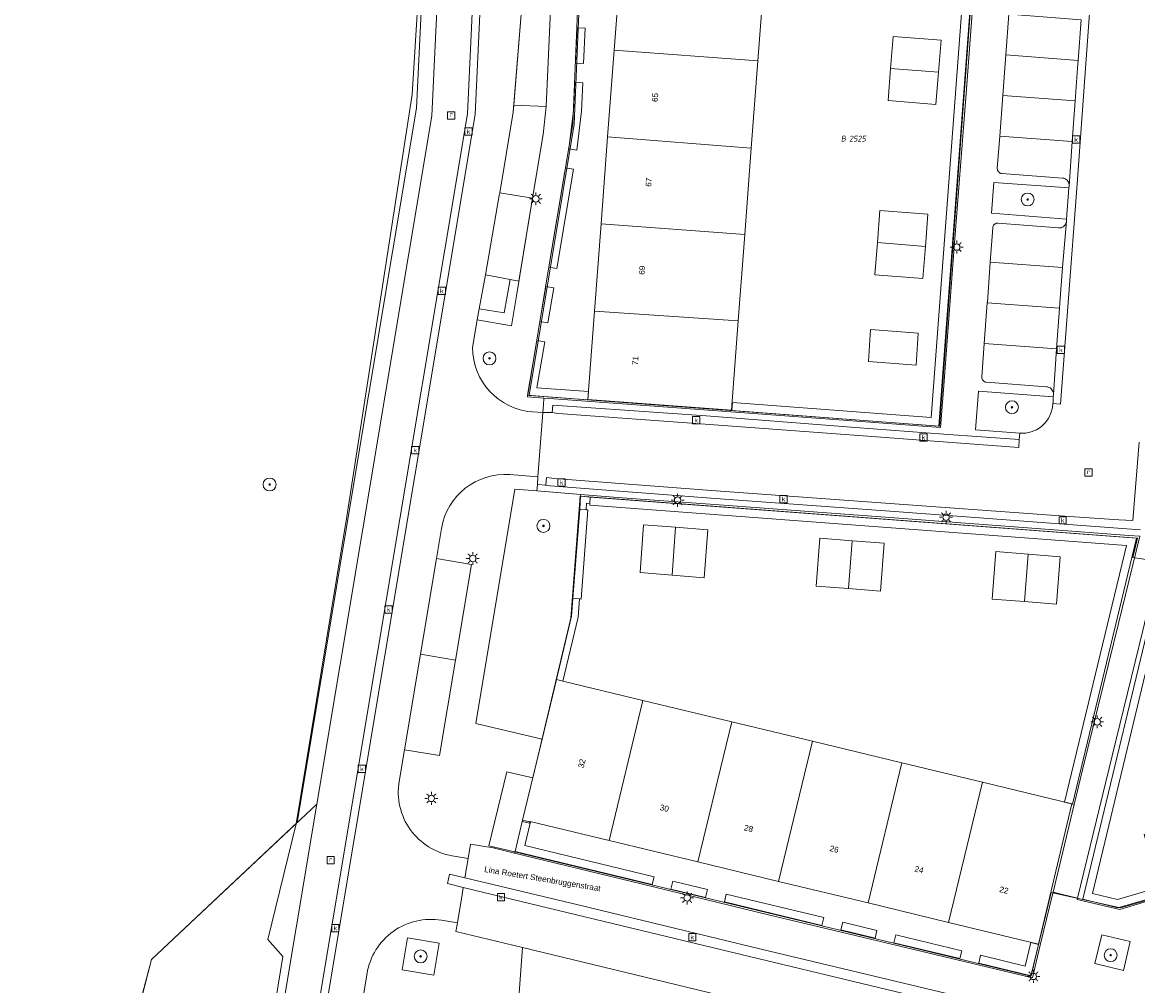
# Model space of a CAD drawing. Header units: metres. Extents: x 207466 to 209466, y 475780 to 477780.
# Tile 129 of 189: x 208272 to 208341, y 476897 to 476957. Entities that reach past the tile are written whole.
import ezdxf
from ezdxf.enums import TextEntityAlignment as Align

# ---------------------------------------------------------------- set-up
doc = ezdxf.new("R2010")
doc.units = ezdxf.units.M
doc.layers.get('0').update_dxf_attribs({"color": 253, "linetype": 'CONTINUOUS'})
for name, color, linetype, lineweight, true_color in [('B-RO-GR-BEPLANTING_CULTUUR_VASTE PLANTENVAK-GV', 7, 'CONTINUOUS', 0, 0x6d8a47), ('B-RO-GR-BOOM-S', 7, 'CONTINUOUS', 0, 0x6d8a47), ('B-RO-GR-BOUWLAND-GV', 7, 'CONTINUOUS', 0, 0x6d8a47), ('B-RO-OG-BEBOUWING-GV', 7, 'CONTINUOUS', 0, 0xa50000), ('N-RO-GR-BEPLANTING_CULTUUR_VASTE PLANTENVAK-GV', 7, 'CONTINUOUS', 0, 0x6d8a47), ('N-RO-GR-BOOM-S', 7, 'CONTINUOUS', 0, 0x6d8a47), ('N-RO-GR-GRAS-GV', 7, 'CONTINUOUS', 0, 0x6d8a47), ('N-RO-GR-GROENVOORZIENING-GV', 7, 'CONTINUOUS', 0, 0x6d8a47)]:
    doc.layers.add(name, color=color, linetype=linetype, lineweight=lineweight, true_color=true_color)
for name, color, linetype, lineweight in [('B-RO-KL-ET_LS_OV_LICHTMAST-S', 253, 'CONTINUOUS', 0), ('B-RO-OG-BEBOUWING-T18', 7, 'CONTINUOUS', 0), ('B-RO-OG-TERREIN_ERF-GV', 253, 'CONTINUOUS', 0), ('B-RO-OG-TERREIN_ONBEGROEID-GV', 253, 'CONTINUOUS', 0), ('B-RO-RI-GWA_KOLK-S', 253, 'CONTINUOUS', 0), ('B-RO-RI-GWA_RIOOLPUT-S', 253, 'CONTINUOUS', 0), ('B-RO-VH-ONVERHARD-GV', 253, 'CONTINUOUS', 0), ('B-RO-VH-VERHARDING_STRAATBAKSTEEN-GV', 253, 'CONTINUOUS', 0), ('B-WE-KG-GRENS_PERCEEL-GV', 150, 'CONTINUOUS', 18), ('B-WE-KG-GRENS_PERCEEL-S', 150, 'CONTINUOUS', 25), ('N-RO-IE-TERREINAFSCHEIDING_KUNSTMATIG_MUUR-GV', 253, 'CONTINUOUS', 0), ('N-RO-KL-ET_LS_OV_LICHTMAST-S', 253, 'CONTINUOUS', 0), ('N-RO-OG-TERREIN_ONBEGROEID-GV', 253, 'CONTINUOUS', 0), ('N-RO-OG-TOPOGRAFIE-T18', 7, 'CONTINUOUS', 0), ('N-RO-RI-GWA_KOLK-S', 253, 'CONTINUOUS', 0), ('N-RO-RI-GWA_RIOOLPUT-S', 253, 'CONTINUOUS', 0), ('N-RO-VH-ONVERHARD-GV', 253, 'CONTINUOUS', 0), ('N-RO-VH-VERHARDING_STRAATBAKSTEEN-GV', 253, 'CONTINUOUS', 0)]:
    doc.layers.add(name, color=color, linetype=linetype, lineweight=lineweight)
doc.styles.add('NLCS-ISO', font='NLCS-ISO.ttf')
doc.styles.add('NLCS-ISO-M200-T18', font='NLCS-ISO.ttf', dxfattribs={"height": 1.8})

# ---------------------------------------------------------------- blocks, each defined once
blk = doc.blocks.new('SKL-ET_OV_LICHTMAST-SO1')
at = {"color": 0, "linetype": 'ByBlock', "lineweight": -2}
blk.add_circle((0, 0), 1, dxfattribs=at)
for points in [[(-1.25, 0), (-2, 0)], [(-1.4142, 1.4142), (-0.8839, 0.8839)], [(0, 2), (0, 1.25)], [(0.8839, 0.8839), (1.4142, 1.4142)], [(2, 0), (1.25, 0)], [(-1.4142, -1.4142), (-0.8839, -0.8839)], [(0, -1.25), (0, -2)], [(0.8839, -0.8839), (1.4142, -1.4142)]]:
    blk.add_open_spline(points, degree=1, dxfattribs=at)
blk = doc.blocks.new('SRI-KOLK-SO1')
at = {"color": 0, "linetype": 'ByBlock', "lineweight": -2, "flags": 128}
blk.add_lwpolyline([(-1.125, -1.125), (1.125, -1.125), (1.125, 1.125), (-1.125, 1.125), (-1.125, -1.125)], dxfattribs=at)
at = {"color": 0, "linetype": 'ByBlock', "lineweight": -2, "insert": (0, 0), "char_height": 1.5, "attachment_point": 5, "line_spacing_factor": 0.8, "style": 'NLCS-ISO'}
blk.add_mtext('{\\C0;k}', dxfattribs=at)
blk = doc.blocks.new('SRI-PUT_INSPECTIEPUT_RIOOLPUT-SO1')
at = {"color": 0, "linetype": 'ByBlock', "lineweight": -2, "flags": 128}
blk.add_lwpolyline([(-1.125, -1.125), (1.125, -1.125), (1.125, 1.125), (-1.125, 1.125), (-1.125, -1.125)], dxfattribs=at)
at = {"color": 0, "linetype": 'ByBlock', "lineweight": -2, "insert": (0, 0.2828), "char_height": 1.5, "attachment_point": 5, "line_spacing_factor": 0.8, "style": 'NLCS-ISO'}
blk.add_mtext('{\\C0;r}', dxfattribs=at)
blk = doc.blocks.new('SGR-BOOM_01-SO1')
at = {"linetype": 'Continuous'}
h = blk.add_hatch(color=0, dxfattribs=at)
edge = h.paths.add_edge_path()
edge.add_arc((0, 0), 0.25, 0, 360)
at = {"color": 0, "linetype": 'ByBlock', "lineweight": -2}
for radius in [2, 0.25]:
    blk.add_circle((0, 0), radius, dxfattribs=at)
blk = doc.blocks.new('SKG-PERCEELNUMMER-SO')
at = {"style": 'NLCS-ISO', "oblique": 10, "flags": 1}
blk.add_attdef('GEMEENTECODE', text='', height=1.8, dxfattribs=at).set_placement((0, 2.55), align=Align.MIDDLE_CENTER)
at = {"style": 'NLCS-ISO', "oblique": 10}
blk.add_attdef('SECTIE', text='', height=1.8, dxfattribs=at).set_placement((-0.5, 0), align=Align.MIDDLE_RIGHT)
blk.add_attdef('PERCEELNUMMER', text='', height=1.8, dxfattribs=at).set_placement((0.5, 0), align=Align.MIDDLE_LEFT)

msp = doc.modelspace()

# ---------------------------------------------------------------- linework, layer by layer
at = {"layer": 'B-RO-GR-BEPLANTING_CULTUUR_VASTE PLANTENVAK-GV', "flags": 128}
for points in [[(208336.45, 476944.339), (208336.596, 476946.273), (208331.953, 476946.608), (208331.8, 476944.709), (208336.45, 476944.339)], [(208330.802, 476931.292), (208333.55, 476931.08), (208333.574, 476931.078), (208333.921, 476931.09), (208334.261, 476931.164), (208334.582, 476931.298), (208334.873, 476931.487), (208335.126, 476931.726), (208335.332, 476932.005), (208335.485, 476932.318), (208335.579, 476932.652), (208335.604, 476932.919), (208335.612, 476932.998), (208335.629, 476933.335), (208330.988, 476933.687), (208330.802, 476931.292)]]:
    msp.add_lwpolyline(points, dxfattribs=at)
at = {"layer": 'B-RO-GR-BOUWLAND-GV', "flags": 128}
for points in [[(208291.887, 476925.929), (208295.922, 476952.057), (208297.245, 476973.356), (208297.51, 476977.259), (208307.299, 477007.554), (208312.455, 477024.666), (208299.406, 477027.211), (208298.958, 477027.284), (208258.069, 477035.351)], [(208269.44, 476888.974), (208274.887, 476884.037), (208275.841, 476883.119), (208277.6, 476882.405), (208280.841, 476881.744), (208283.685, 476882.405), (208285.273, 476884.787), (208286.199, 476888.16), (208287.919, 476898.677), (208286.993, 476899.736), (208288.74, 476906.907), (208291.887, 476925.929)]]:
    msp.add_lwpolyline(points, dxfattribs=at)
at = {"layer": 'B-RO-OG-BEBOUWING-GV', "flags": 128}
for points in [[(208317.743, 476959.527), (208308.841, 476960.199), (208308.434, 476954.806), (208317.336, 476954.134), (208317.743, 476959.527)], [(208328.676, 476955.423), (208325.714, 476955.659), (208325.555, 476953.669), (208328.517, 476953.433), (208328.676, 476955.423)], [(208317.336, 476954.134), (208308.434, 476954.806), (208308.029, 476949.442), (208316.929, 476948.742), (208317.336, 476954.134)], [(208328.517, 476953.433), (208325.555, 476953.669), (208325.395, 476951.679), (208328.357, 476951.443), (208328.517, 476953.433)], [(208316.929, 476948.742), (208308.029, 476949.442), (208307.623, 476944.059), (208316.526, 476943.388), (208316.929, 476948.742)], [(208327.859, 476944.643), (208324.897, 476944.879), (208324.738, 476942.889), (208327.708, 476942.654), (208327.859, 476944.643)], [(208316.526, 476943.388), (208307.623, 476944.059), (208307.215, 476938.644), (208316.123, 476938.049), (208316.526, 476943.388)], [(208327.708, 476942.654), (208324.738, 476942.889), (208324.578, 476940.899), (208327.557, 476940.664), (208327.708, 476942.654)], [(208316.123, 476938.049), (208307.215, 476938.644), (208306.802, 476933.17), (208315.706, 476932.522), (208316.123, 476938.049)], [(208327.266, 476937.276), (208324.313, 476937.516), (208324.191, 476935.534), (208327.144, 476935.294), (208327.266, 476937.276)], [(208312.243, 476925.259), (208310.257, 476925.417), (208310.044, 476922.455), (208312.03, 476922.297), (208312.243, 476925.259)], [(208314.229, 476925.101), (208312.243, 476925.259), (208312.03, 476922.297), (208314.016, 476922.139), (208314.229, 476925.101)], [(208323.165, 476924.43), (208321.176, 476924.586), (208320.953, 476921.622), (208322.942, 476921.467), (208323.165, 476924.43)], [(208325.154, 476924.275), (208323.165, 476924.43), (208322.942, 476921.467), (208324.931, 476921.311), (208325.154, 476924.275)], [(208334.069, 476923.6), (208332.078, 476923.762), (208331.85, 476920.819), (208333.841, 476920.658), (208334.069, 476923.6)], [(208336.06, 476923.439), (208334.069, 476923.6), (208333.841, 476920.658), (208335.832, 476920.496), (208336.06, 476923.439)], [(208302.741, 476907.036), (208303.191, 476906.933), (208303.217, 476907.021), (208303.225, 476907.049), (208308.12, 476905.868), (208310.213, 476914.542), (208305.249, 476915.739), (208304.86, 476915.833), (208303.968, 476912.137), (208302.736, 476907.037), (208302.741, 476907.036)], [(208315.717, 476913.214), (208310.213, 476914.542), (208308.12, 476905.868), (208313.624, 476904.54), (208315.717, 476913.214)], [(208320.711, 476912.009), (208315.717, 476913.214), (208313.624, 476904.54), (208318.617, 476903.335), (208320.711, 476912.009)], [(208326.253, 476910.672), (208320.711, 476912.009), (208318.617, 476903.335), (208324.16, 476901.997), (208326.253, 476910.672)], [(208331.238, 476909.469), (208326.253, 476910.672), (208324.16, 476901.997), (208329.145, 476900.794), (208331.238, 476909.469)], [(208336.786, 476908.131), (208331.238, 476909.469), (208329.145, 476900.794), (208334.711, 476899.451), (208336.786, 476908.131)]]:
    msp.add_lwpolyline(points, dxfattribs=at)
at = {"layer": 'B-RO-OG-TERREIN_ERF-GV', "flags": 128}
for points in [[(208304.082, 476933.264), (208304.426, 476933.236), (208311.765, 476932.699), (208323.455, 476931.824), (208328.651, 476931.433), (208328.86, 476934.047), (208329.477, 476942.34), (208330.227, 476952.114), (208330.992, 476962.378), (208331.422, 476968.293), (208323.854, 476970.157), (208311.062, 476973.413), (208306.874, 476973.348), (208306.732, 476970.548), (208306.359, 476961.719), (208305.877, 476950.242), (208304.4, 476941.378), (208303.063, 476933.345), (208304.082, 476933.264)], [(208316.123, 476938.049), (208315.706, 476932.522), (208306.802, 476933.17), (208307.215, 476938.644), (208307.623, 476944.059), (208308.029, 476949.442), (208308.434, 476954.806), (208308.841, 476960.199), (208309.265, 476965.82), (208309.679, 476971.309), (208318.582, 476970.652), (208318.167, 476965.155), (208317.743, 476959.527), (208317.336, 476954.134), (208316.929, 476948.742), (208316.526, 476943.388), (208316.123, 476938.049)], [(208328.517, 476953.433), (208328.357, 476951.443), (208325.395, 476951.679), (208325.555, 476953.669), (208325.714, 476955.659), (208328.676, 476955.423), (208328.517, 476953.433)], [(208327.708, 476942.654), (208327.557, 476940.664), (208324.578, 476940.899), (208324.738, 476942.889), (208324.897, 476944.879), (208327.859, 476944.643), (208327.708, 476942.654)], [(208327.266, 476937.276), (208327.144, 476935.294), (208324.191, 476935.534), (208324.313, 476937.516), (208327.266, 476937.276)], [(208304.86, 476915.833), (208305.249, 476915.739), (208310.213, 476914.542), (208315.717, 476913.214), (208320.711, 476912.009), (208326.253, 476910.672), (208331.238, 476909.469), (208336.786, 476908.131), (208336.926, 476908.099), (208337.467, 476910.333), (208339.658, 476919.308), (208340.978, 476924.712), (208340.299, 476924.758), (208335.677, 476925.104), (208326.062, 476925.823), (208314.381, 476926.7), (208308.64, 476927.11), (208306.371, 476927.295), (208306.361, 476927.177), (208306.301, 476926.38), (208305.886, 476920.85), (208305.804, 476919.756), (208304.86, 476915.833)], [(208312.03, 476922.297), (208310.044, 476922.455), (208310.257, 476925.417), (208312.243, 476925.259), (208314.229, 476925.101), (208314.016, 476922.139), (208312.03, 476922.297)], [(208322.942, 476921.467), (208320.953, 476921.622), (208321.176, 476924.586), (208323.165, 476924.43), (208325.154, 476924.275), (208324.931, 476921.311), (208322.942, 476921.467)], [(208333.841, 476920.658), (208331.85, 476920.819), (208332.078, 476923.762), (208334.069, 476923.6), (208336.06, 476923.439), (208335.832, 476920.496), (208333.841, 476920.658)], [(208357.212, 476910.849), (208362.442, 476912.362), (208364.926, 476903.827), (208365.072, 476903.87), (208363.813, 476908.19), (208364.279, 476908.246), (208365.905, 476919.771), (208352.629, 476921.699), (208345.772, 476922.729), (208344.108, 476922.973), (208342.23, 476923.279), (208341.178, 476918.879), (208339.274, 476911.102), (208337.121, 476902.305), (208337.1, 476902.221), (208339.756, 476901.598), (208342.274, 476902.35), (208343.267, 476899.011), (208343.688, 476897.498), (208343.803, 476897.545), (208341.254, 476906.232), (208346.598, 476907.778), (208351.96, 476909.329), (208357.212, 476910.849)], [(208335.612, 476902.669), (208336.926, 476908.099), (208336.786, 476908.131), (208334.711, 476899.451), (208329.145, 476900.794), (208324.16, 476901.997), (208318.617, 476903.335), (208313.624, 476904.54), (208308.12, 476905.868), (208303.225, 476907.049), (208303.217, 476907.021), (208303.191, 476906.933), (208302.741, 476907.036), (208302.296, 476905.185), (208302.27, 476905.078), (208309.436, 476903.352), (208318, 476901.264), (208329.686, 476898.473), (208334.338, 476897.353), (208334.824, 476899.382), (208335.595, 476902.598), (208335.612, 476902.669)]]:
    msp.add_lwpolyline(points, dxfattribs=at)
at = {"layer": 'B-RO-OG-TERREIN_ONBEGROEID-GV', "flags": 128}
msp.add_lwpolyline([(208340.397, 476899.613), (208338.642, 476900.029), (208338.209, 476898.253), (208339.977, 476897.821), (208340.397, 476899.613)], dxfattribs=at)
at = {"layer": 'B-RO-VH-ONVERHARD-GV', "flags": 128}
for points in [[(208299.669, 476936.399), (208299.954, 476938.096), (208302.069, 476937.742), (208302.399, 476939.715), (208303.389, 476945.633), (208304.05, 476949.588), (208304.222, 476951.312), (208304.499, 476957.306)], [(208322.541, 476894.461), (208312.233, 476896.948), (208302.769, 476899.246), (208298.637, 476900.234), (208298.726, 476900.764), (208299.021, 476902.529), (208299.094, 476902.965), (208298.116, 476903.201), (208298.249, 476903.78), (208299.193, 476903.556), (208299.394, 476904.759), (208299.542, 476905.646), (208300.936, 476905.413), (208302.27, 476905.078), (208302.296, 476905.185), (208302.741, 476907.036), (208302.736, 476907.037), (208303.968, 476912.137), (208304.86, 476915.833), (208305.804, 476919.756), (208305.886, 476920.85), (208306.301, 476926.38), (208306.361, 476927.177), (208306.371, 476927.295), (208303.651, 476927.517), (208303.68, 476927.9), (208303.717, 476928.389), (208304.014, 476932.358), (208303.37, 476932.406)]]:
    msp.add_lwpolyline(points, dxfattribs=at)
at = {"layer": 'B-RO-VH-ONVERHARD-GV'}
msp.add_arc((208303.671, 476936.397), 4.002, 179.96656, 265.68659, dxfattribs=at)
at = {"layer": 'B-RO-VH-VERHARDING_STRAATBAKSTEEN-GV', "flags": 128}
for points in [[(208304.014, 476932.358), (208304.051, 476932.846), (208304.082, 476933.264), (208303.063, 476933.345), (208304.4, 476941.378), (208305.877, 476950.242), (208306.359, 476961.719), (208306.732, 476970.548), (208306.874, 476973.348), (208307.06, 476975.969), (208307.146, 476976.241), (208305.373, 476976.286), (208305.12, 476970.791), (208304.867, 476965.297), (208304.59, 476959.303), (208304.499, 476957.306), (208304.222, 476951.312), (208304.05, 476949.588), (208303.389, 476945.633), (208302.399, 476939.715), (208302.069, 476937.742), (208299.954, 476938.096), (208299.669, 476936.399)], [(208338.246, 476962.215), (208337.578, 476953.116), (208337.111, 476946.529), (208336.541, 476939.172), (208336.072, 476932.882), (208335.604, 476932.919), (208335.579, 476932.652), (208335.485, 476932.318), (208335.332, 476932.005), (208335.126, 476931.726), (208334.873, 476931.487), (208334.582, 476931.298), (208334.261, 476931.164), (208333.921, 476931.09), (208333.574, 476931.078), (208333.55, 476931.08), (208333.521, 476930.698), (208333.492, 476930.197), (208328.808, 476930.548), (208323.294, 476930.956), (208314.081, 476931.637), (208304.979, 476932.31), (208304.603, 476932.358), (208304.014, 476932.358), (208303.717, 476928.389), (208303.68, 476927.9)], [(208330.992, 476962.378), (208330.227, 476952.114), (208329.477, 476942.34), (208328.86, 476934.047), (208328.651, 476931.433), (208323.455, 476931.824), (208311.765, 476932.699), (208304.426, 476933.236), (208304.082, 476933.264), (208304.051, 476932.846), (208304.014, 476932.358)], [(208337.357, 476956.685), (208337.169, 476954.172), (208337.133, 476953.693), (208336.986, 476951.659), (208336.804, 476949.145), (208336.605, 476946.392), (208336.596, 476946.273), (208336.45, 476944.339), (208336.44, 476944.206), (208336.206, 476941.338), (208336.029, 476939.167), (208336.005, 476938.826), (208335.832, 476936.312), (208335.636, 476933.482), (208335.629, 476933.335), (208335.612, 476932.998), (208335.604, 476932.919), (208336.072, 476932.882), (208336.541, 476939.172), (208337.111, 476946.529), (208337.578, 476953.116), (208338.246, 476962.215)], [(208304.014, 476932.358), (208304.603, 476932.358), (208304.634, 476932.821), (208314.129, 476932.152), (208323.38, 476931.435), (208328.858, 476931.02), (208333.521, 476930.698), (208333.55, 476931.08), (208330.802, 476931.292), (208330.988, 476933.687), (208335.629, 476933.335), (208335.636, 476933.482), (208335.634, 476933.562), (208335.617, 476933.64), (208335.587, 476933.714), (208335.545, 476933.781), (208335.491, 476933.84), (208335.427, 476933.888), (208335.356, 476933.925), (208335.279, 476933.948), (208335.2, 476933.957), (208331.476, 476934.238), (208331.42, 476934.25), (208331.367, 476934.272), (208331.318, 476934.303), (208331.276, 476934.343), (208331.242, 476934.389), (208331.217, 476934.441), (208331.202, 476934.497), (208331.197, 476934.554), (208331.355, 476936.648), (208331.544, 476939.161), (208331.545, 476939.176), (208331.73, 476941.674), (208331.888, 476943.811), (208331.894, 476943.863), (208331.909, 476943.913), (208331.933, 476943.96), (208331.965, 476944.001), (208332.004, 476944.036), (208332.049, 476944.064), (208332.098, 476944.082), (208332.15, 476944.091), (208332.202, 476944.091), (208335.953, 476943.798), (208336.032, 476943.797), (208336.109, 476943.809), (208336.183, 476943.835), (208336.252, 476943.874), (208336.312, 476943.925), (208336.362, 476943.985), (208336.401, 476944.054), (208336.427, 476944.128), (208336.44, 476944.206), (208336.45, 476944.339), (208331.8, 476944.709), (208331.953, 476946.608), (208336.596, 476946.273), (208336.605, 476946.392), (208336.608, 476946.47), (208336.597, 476946.548), (208336.573, 476946.623), (208336.535, 476946.691), (208336.486, 476946.752), (208336.426, 476946.803), (208336.358, 476946.843), (208336.284, 476946.869), (208336.207, 476946.882), (208332.445, 476947.159), (208332.389, 476947.172), (208332.336, 476947.194), (208332.288, 476947.225), (208332.245, 476947.264), (208332.21, 476947.31), (208332.183, 476947.36), (208332.165, 476947.415), (208332.157, 476947.472), (208332.31, 476949.483), (208332.501, 476951.995), (208332.65, 476953.958), (208332.69, 476954.508), (208332.873, 476957.022)], [(208332.69, 476954.508), (208337.169, 476954.172), (208337.357, 476956.685), (208332.873, 476957.022), (208332.69, 476954.508)], [(208332.501, 476951.995), (208336.986, 476951.659), (208337.133, 476953.693), (208337.169, 476954.172), (208332.69, 476954.508), (208332.65, 476953.958), (208332.501, 476951.995)], [(208332.31, 476949.483), (208336.804, 476949.145), (208336.986, 476951.659), (208332.501, 476951.995), (208332.31, 476949.483)], [(208336.605, 476946.392), (208336.804, 476949.145), (208332.31, 476949.483), (208332.157, 476947.472), (208332.165, 476947.415), (208332.183, 476947.36), (208332.21, 476947.31), (208332.245, 476947.264), (208332.288, 476947.225), (208332.336, 476947.194), (208332.389, 476947.172), (208332.445, 476947.159), (208336.207, 476946.882), (208336.284, 476946.869), (208336.358, 476946.843), (208336.426, 476946.803), (208336.486, 476946.752), (208336.535, 476946.691), (208336.573, 476946.623), (208336.597, 476946.548), (208336.608, 476946.47), (208336.605, 476946.392)], [(208331.73, 476941.674), (208336.206, 476941.338), (208336.44, 476944.206), (208336.427, 476944.128), (208336.401, 476944.054), (208336.362, 476943.985), (208336.312, 476943.925), (208336.252, 476943.874), (208336.183, 476943.835), (208336.109, 476943.809), (208336.032, 476943.797), (208335.953, 476943.798), (208332.202, 476944.091), (208332.15, 476944.091), (208332.098, 476944.082), (208332.049, 476944.064), (208332.004, 476944.036), (208331.965, 476944.001), (208331.933, 476943.96), (208331.909, 476943.913), (208331.894, 476943.863), (208331.888, 476943.811), (208331.73, 476941.674)], [(208331.544, 476939.161), (208336.005, 476938.826), (208336.029, 476939.167), (208336.206, 476941.338), (208331.73, 476941.674), (208331.545, 476939.176), (208331.544, 476939.161)], [(208331.355, 476936.648), (208335.832, 476936.312), (208336.005, 476938.826), (208331.544, 476939.161), (208331.355, 476936.648)], [(208335.636, 476933.482), (208335.832, 476936.312), (208331.355, 476936.648), (208331.197, 476934.554), (208331.202, 476934.497), (208331.217, 476934.441), (208331.242, 476934.389), (208331.276, 476934.343), (208331.318, 476934.303), (208331.367, 476934.272), (208331.42, 476934.25), (208331.476, 476934.238), (208335.2, 476933.957), (208335.279, 476933.948), (208335.356, 476933.925), (208335.427, 476933.888), (208335.491, 476933.84), (208335.545, 476933.781), (208335.587, 476933.714), (208335.617, 476933.64), (208335.634, 476933.562), (208335.636, 476933.482)], [(208304.603, 476932.358), (208304.979, 476932.31), (208314.081, 476931.637), (208323.294, 476930.956), (208328.808, 476930.548), (208333.492, 476930.197), (208333.521, 476930.698), (208328.858, 476931.02), (208323.38, 476931.435), (208314.129, 476932.152), (208304.634, 476932.821), (208304.603, 476932.358)], [(208303.37, 476932.406), (208304.014, 476932.358)], [(208303.68, 476927.9), (208304.203, 476927.861), (208304.251, 476928.334), (208304.736, 476928.289), (208305.556, 476928.219), (208314.47, 476927.53), (208326.075, 476926.698), (208336.63, 476925.932), (208339.697, 476925.712), (208340.562, 476925.68), (208340.94, 476930.534)], [(208340.94, 476930.534), (208340.562, 476925.68), (208339.697, 476925.712), (208336.63, 476925.932), (208326.075, 476926.698), (208314.47, 476927.53), (208305.556, 476928.219), (208304.736, 476928.289), (208304.251, 476928.334), (208304.203, 476927.861), (208304.202, 476927.848), (208305.549, 476927.753), (208314.43, 476927.069), (208326.082, 476926.215), (208336.58, 476925.441), (208340.185, 476925.171), (208341.032, 476925.099)], [(208341.032, 476925.099), (208340.185, 476925.171), (208336.58, 476925.441), (208326.082, 476926.215), (208314.43, 476927.069), (208305.549, 476927.753), (208304.202, 476927.848), (208304.203, 476927.861), (208303.68, 476927.9), (208303.651, 476927.517)], [(208303.651, 476927.517), (208306.371, 476927.295), (208308.64, 476927.11), (208314.381, 476926.7), (208326.062, 476925.823), (208335.677, 476925.104), (208340.299, 476924.758), (208340.978, 476924.712), (208339.658, 476919.308), (208337.467, 476910.333), (208336.926, 476908.099), (208335.612, 476902.669), (208337.121, 476902.305), (208339.274, 476911.102), (208341.178, 476918.879)], [(208342.274, 476902.35), (208339.756, 476901.598), (208337.1, 476902.221), (208337.121, 476902.305), (208335.612, 476902.669), (208335.595, 476902.598), (208334.824, 476899.382), (208334.338, 476897.353), (208329.686, 476898.473), (208318, 476901.264), (208309.436, 476903.352), (208302.27, 476905.078), (208300.936, 476905.413), (208299.542, 476905.646), (208299.394, 476904.759), (208299.193, 476903.556), (208306.217, 476901.887), (208317.538, 476899.135), (208329.109, 476896.376)], [(208329.109, 476896.376), (208317.538, 476899.135), (208306.217, 476901.887), (208299.193, 476903.556), (208298.249, 476903.78), (208298.116, 476903.201), (208299.094, 476902.965)], [(208329.017, 476895.747), (208317.336, 476898.562), (208306.106, 476901.271), (208299.094, 476902.965), (208299.021, 476902.529), (208298.726, 476900.764), (208298.637, 476900.234)], [(208299.094, 476902.965), (208306.106, 476901.271), (208317.336, 476898.562), (208329.017, 476895.747)], [(208298.637, 476900.234), (208302.769, 476899.246), (208312.233, 476896.948), (208322.541, 476894.461), (208322.399, 476894.109), (208324.073, 476893.439), (208324.737, 476895.135), (208331.689, 476892.719), (208340.664, 476889.613), (208349.89, 476886.408), (208353.581, 476885.15), (208356.196, 476882.805), (208359.555, 476879.813), (208366.897, 476873.298), (208374.711, 476866.365), (208381.746, 476860.092), (208379.95, 476858.061), (208375.942, 476853.512), (208377.641, 476851.987), (208380.342, 476849.564), (208384.705, 476855.023)], [(208340.397, 476899.613), (208339.977, 476897.821), (208338.209, 476898.253), (208338.642, 476900.029), (208340.397, 476899.613)]]:
    msp.add_lwpolyline(points, dxfattribs=at)
at = {"layer": 'B-RO-VH-VERHARDING_STRAATBAKSTEEN-GV'}
msp.add_arc((208303.671, 476936.397), 4.002, 179.96656, 265.68659, dxfattribs=at)
at = {"layer": 'B-WE-KG-GRENS_PERCEEL-GV'}
for points in [[(208239.125, 476916.372), (208275.783, 476883.263), (208279.322, 476896.703), (208279.793, 476898.492), (208288.815, 476906.978), (208296.2, 476951.203), (208297.477, 476977.674), (208303.209, 476995.856), (208309.676, 477016.366), (208325.109, 477011.777), (208326.895, 477021.324), (208327.198, 477022.521), (208327.406, 477023.258), (208246.116, 477038.482)], [(208297.477, 476977.674), (208296.2, 476951.203), (208288.815, 476906.978), (208279.793, 476898.492), (208279.322, 476896.703)], [(208347.861, 476922.299), (208340.547, 476923.393), (208340.839, 476924.594), (208306.34, 476927.192), (208306.339, 476927.181), (208305.76, 476919.636), (208303.398, 476909.744), (208302.217, 476910.023), (208301.798, 476910.122), (208300.68, 476905.541), (208302.191, 476905.177), (208334.241, 476897.465), (208335.503, 476902.654), (208339.781, 476901.688), (208342.382, 476902.439)], [(208342.382, 476902.439), (208339.781, 476901.688), (208335.503, 476902.654), (208334.241, 476897.465), (208302.191, 476905.177), (208300.68, 476905.541), (208301.798, 476910.122), (208302.217, 476910.023), (208303.398, 476909.744), (208305.76, 476919.636), (208306.339, 476927.181), (208306.34, 476927.192), (208340.839, 476924.594), (208340.547, 476923.393), (208347.861, 476922.299)]]:
    msp.add_lwpolyline(points, dxfattribs=at)
for points in [[(208303.182, 476933.425), (208305.963, 476950.226), (208306.932, 476973.242), (208311.011, 476973.335), (208310.714, 476975.374), (208317.727, 477003.195), (208318.17, 477003.248), (208321.64, 477003.661), (208328.321, 477001.294), (208337.878, 476998.049), (208347.45, 476994.82), (208357.629, 476994.326), (208367.816, 476993.897), (208378.455, 476993.449), (208376.391, 476966.746), (208376.113, 476966.767), (208365.842, 476967.586), (208354.776, 476968.469), (208343.732, 476969.319), (208332.33, 476970.16), (208331.444, 476970.12), (208331.313, 476968.206), (208328.576, 476931.527)], [(208331.313, 476968.206), (208320.62, 476970.907), (208311.011, 476973.335), (208306.932, 476973.242), (208305.963, 476950.226), (208303.182, 476933.425), (208328.576, 476931.527)]]:
    msp.add_lwpolyline(points, close=True, dxfattribs=at)
at = {"layer": 'N-RO-GR-BEPLANTING_CULTUUR_VASTE PLANTENVAK-GV', "flags": 128}
for points in [[(208303.968, 476912.137), (208304.86, 476915.833), (208305.804, 476919.756), (208305.886, 476920.85), (208306.301, 476926.38), (208306.361, 476927.177), (208306.371, 476927.295), (208303.651, 476927.517), (208302.281, 476927.626), (208299.88, 476913.121), (208303.968, 476912.137)], [(208307.436, 476894.627), (208322.162, 476893.521), (208322.399, 476894.109), (208322.541, 476894.461), (208312.233, 476896.948), (208302.769, 476899.246), (208302.45, 476895.001), (208307.436, 476894.627)]]:
    msp.add_lwpolyline(points, dxfattribs=at)
at = {"layer": 'N-RO-GR-GRAS-GV', "flags": 128}
msp.add_lwpolyline([(208286.198, 476885.259), (208290.018, 476908.109), (208279.792, 476898.492), (208275.841, 476883.119)], dxfattribs=at)
at = {"layer": 'N-RO-GR-GROENVOORZIENING-GV', "flags": 128}
for points in [[(208315.222, 476972.271), (208315.099, 476971.787), (208330.755, 476967.819), (208328.071, 476932.066), (208315.763, 476932.99), (208315.725, 476932.492), (208328.533, 476931.53), (208331.285, 476968.201), (208315.222, 476972.271)], [(208306.648, 476956.164), (208306.149, 476956.188), (208306.048, 476954.003), (208306.547, 476953.979), (208306.648, 476956.164)], [(208306.412, 476951.032), (208306.492, 476952.781), (208305.993, 476952.805), (208305.912, 476951.055), (208305.625, 476948.698), (208306.118, 476948.616), (208306.412, 476951.032)], [(208305.427, 476947.514), (208304.4, 476941.374), (208304.893, 476941.292), (208305.92, 476947.432), (208305.427, 476947.514)], [(208304.199, 476940.172), (208303.837, 476938.007), (208304.331, 476937.926), (208304.693, 476940.091), (208304.199, 476940.172)], [(208303.639, 476936.823), (208303.074, 476933.441), (208304.09, 476933.365), (208306.81, 476933.161), (208306.848, 476933.659), (208303.657, 476933.899), (208304.133, 476936.741), (208303.639, 476936.823)], [(208306.96, 476927.133), (208306.93, 476926.734), (208306.922, 476926.634), (208340.155, 476924.139), (208336.327, 476908.243), (208336.813, 476908.126), (208340.779, 476924.594), (208306.96, 476927.133)], [(208306.7, 476926.35), (208306.301, 476926.38), (208305.886, 476920.85), (208306.285, 476920.82), (208306.385, 476920.812), (208306.8, 476926.342), (208306.7, 476926.35)], [(208337.45, 476902.226), (208339.624, 476901.703), (208342.131, 476902.428), (208341.992, 476902.908), (208339.613, 476902.22), (208338.053, 476902.595), (208342.851, 476922.521), (208365.318, 476919.17), (208365.262, 476918.791), (208365.41, 476918.769), (208365.756, 476918.718), (208365.88, 476919.592), (208342.472, 476923.083), (208337.45, 476902.226)], [(208310.787, 476903.141), (208310.904, 476903.627), (208302.899, 476905.554), (208303.25, 476907.013), (208303.217, 476907.021), (208302.764, 476907.131), (208302.741, 476907.036), (208302.296, 476905.185), (208310.787, 476903.141)], [(208311.954, 476902.86), (208314.094, 476902.344), (208314.211, 476902.83), (208312.071, 476903.346), (208311.954, 476902.86)], [(208315.261, 476902.063), (208321.302, 476900.609), (208321.419, 476901.095), (208315.378, 476902.549), (208315.261, 476902.063)], [(208322.469, 476900.328), (208324.594, 476899.816), (208324.711, 476900.302), (208322.586, 476900.814), (208322.469, 476900.328)], [(208325.761, 476899.535), (208329.844, 476898.552), (208329.961, 476899.038), (208325.878, 476900.021), (208325.761, 476899.535)], [(208331.011, 476898.271), (208334.252, 476897.49), (208334.72, 476899.435), (208334.234, 476899.552), (208333.883, 476898.094), (208331.128, 476898.757), (208331.011, 476898.271)]]:
    msp.add_lwpolyline(points, dxfattribs=at)
at = {"layer": 'N-RO-IE-TERREINAFSCHEIDING_KUNSTMATIG_MUUR-GV', "flags": 128}
for points in [[(208306.96, 476927.133), (208306.361, 476927.177), (208306.301, 476926.38), (208306.7, 476926.35), (208306.73, 476926.749), (208306.93, 476926.734), (208306.96, 476927.133)], [(208304.86, 476915.833), (208305.249, 476915.739), (208306.201, 476919.694), (208306.285, 476920.82), (208305.886, 476920.85), (208305.804, 476919.756), (208304.86, 476915.833)]]:
    msp.add_lwpolyline(points, dxfattribs=at)
at = {"layer": 'N-RO-OG-TERREIN_ONBEGROEID-GV', "flags": 128}
for points in [[(208300.468, 476940.894), (208300.069, 476938.783), (208301.625, 476938.547), (208301.987, 476940.605), (208300.468, 476940.894)], [(208295.631, 476899.841), (208295.302, 476897.868), (208297.274, 476897.538), (208297.604, 476899.511), (208295.631, 476899.841)]]:
    msp.add_lwpolyline(points, dxfattribs=at)
at = {"layer": 'N-RO-VH-ONVERHARD-GV', "flags": 128}
msp.add_lwpolyline([(208301.987, 476940.605), (208302.529, 476940.501), (208303.389, 476945.633), (208304.05, 476949.588), (208304.222, 476951.312), (208304.499, 476957.271), (208304.59, 476959.303), (208304.867, 476965.297), (208305.12, 476970.791), (208305.373, 476976.286), (208303.755, 476976.373), (208303.171, 476972.228), (208303.12, 476970.883), (208302.912, 476965.398), (208302.868, 476964.228), (208302.771, 476959.347), (208302.685, 476957.032), (208302.188, 476950.962), (208301.353, 476945.974), (208301.323, 476945.796), (208300.468, 476940.894), (208300.069, 476938.783), (208301.625, 476938.547), (208301.987, 476940.605)], dxfattribs=at)
at = {"layer": 'N-RO-VH-VERHARDING_STRAATBAKSTEEN-GV', "flags": 128}
for points in [[(208308.944, 477010.785), (208298.611, 476978.105), (208298.393, 476976.879), (208297.146, 476950.742), (208290.018, 476908.109), (208286.198, 476885.259)], [(208288.161, 476883.904), (208299.357, 476950.868), (208300.566, 476977.125), (208311.003, 477010.133)], [(208311.003, 477010.133), (208300.566, 476977.125), (208299.357, 476950.868), (208288.161, 476883.904)], [(208311.461, 477009.989), (208301.043, 476977.04), (208299.835, 476950.817), (208288.635, 476883.825)], [(208288.635, 476883.825), (208299.835, 476950.817), (208301.043, 476977.04), (208311.461, 477009.989)], [(208299.669, 476936.399), (208299.954, 476938.096), (208300.069, 476938.783), (208300.468, 476940.894), (208301.323, 476945.796), (208301.353, 476945.974), (208302.188, 476950.962), (208302.224, 476951.404), (208302.685, 476957.032), (208302.771, 476959.347), (208302.868, 476964.228), (208302.912, 476965.387), (208303.12, 476970.883), (208303.171, 476972.228), (208303.755, 476976.373), (208303.905, 476978.925), (208304.508, 476980.832), (208306.316, 476986.553), (208307.974, 476991.797), (208309.633, 476997.041), (208310.236, 476998.948), (208312.044, 477004.669)], [(208302.224, 476951.404), (208304.222, 476951.312), (208304.499, 476957.306), (208303.944, 476957.162), (208302.685, 476957.032), (208302.224, 476951.404)], [(208301.353, 476945.974), (208303.389, 476945.633), (208304.05, 476949.588), (208304.222, 476951.312), (208302.224, 476951.404), (208302.188, 476950.962), (208301.353, 476945.974)], [(208302.399, 476939.715), (208303.389, 476945.633), (208301.353, 476945.974), (208301.323, 476945.796), (208300.468, 476940.894), (208301.987, 476940.605), (208301.625, 476938.547), (208300.069, 476938.783), (208299.954, 476938.096), (208302.069, 476937.742), (208302.399, 476939.715)], [(208301.985, 476928.519), (208303.717, 476928.389), (208304.014, 476932.358), (208303.37, 476932.406)], [(208299.394, 476904.759), (208299.542, 476905.646), (208300.936, 476905.413), (208302.27, 476905.078), (208302.296, 476905.185), (208302.741, 476907.036), (208302.736, 476907.037), (208303.968, 476912.137), (208299.88, 476913.121), (208302.281, 476927.626), (208303.651, 476927.517), (208303.68, 476927.9), (208303.717, 476928.389), (208301.985, 476928.519)], [(208295.122, 476909.528), (208295.449, 476911.484), (208296.438, 476917.402), (208297.428, 476923.32), (208297.74, 476925.19)], [(208297.74, 476925.19), (208297.428, 476923.32), (208299.597, 476922.957), (208298.608, 476917.039), (208297.619, 476911.121), (208295.449, 476911.484), (208295.122, 476909.528)], [(208299.597, 476922.957), (208297.428, 476923.32), (208296.438, 476917.402), (208298.608, 476917.039), (208299.597, 476922.957)], [(208298.608, 476917.039), (208296.438, 476917.402), (208295.449, 476911.484), (208297.619, 476911.121), (208298.608, 476917.039)], [(208297.74, 476900.929), (208298.726, 476900.764), (208299.021, 476902.529), (208299.094, 476902.965), (208298.116, 476903.201), (208298.249, 476903.78), (208299.193, 476903.556), (208299.394, 476904.759), (208298.408, 476904.923)], [(208298.408, 476904.923), (208299.394, 476904.759)], [(208289.453, 476875.62), (208291.493, 476875.086), (208294.917, 476895.567), (208297.365, 476895.383), (208302.45, 476895.001), (208302.769, 476899.246), (208298.637, 476900.234), (208298.726, 476900.764), (208297.74, 476900.929)], [(208295.631, 476899.841), (208297.604, 476899.511), (208297.274, 476897.538), (208295.302, 476897.868), (208295.631, 476899.841)], [(208289.453, 476875.62), (208293.135, 476897.643)], [(208293.135, 476897.643), (208289.453, 476875.62)]]:
    msp.add_lwpolyline(points, dxfattribs=at)
at = {"layer": 'N-RO-VH-VERHARDING_STRAATBAKSTEEN-GV'}
for centre, radius, start, end in [((208303.671, 476936.397), 4.002, 179.96656, 265.68659), ((208301.687, 476924.528), 4.002, 85.73147, 170.4768), ((208301.687, 476924.528), 4.002, 85.73147, 170.4768), ((208299.067, 476908.868), 4, 170.50214, 260.51905), ((208299.067, 476908.868), 4, 170.50214, 260.51905), ((208297.08, 476896.984), 4, 80.50214, 170.51905), ((208297.08, 476896.984), 4, 80.50214, 170.51905)]:
    msp.add_arc(centre, radius, start, end, dxfattribs=at)

# ---------------------------------------------------------------- block references
at = {"layer": 'B-RO-GR-BOOM-S', "xscale": 0.2, "yscale": 0.2, "zscale": 0.2}
for p in [(208334.042, 476945.558), (208333.067, 476932.692), (208304.058, 476925.347)]:
    msp.add_blockref('SGR-BOOM_01-SO1', p, dxfattribs=at)
at = {"layer": 'B-RO-KL-ET_LS_OV_LICHTMAST-S', "xscale": 0.2, "yscale": 0.2, "zscale": 0.2}
for p in [(208329.651, 476942.61), (208312.367, 476926.937), (208338.347, 476913.213), (208312.954, 476902.31), (208334.394, 476897.45)]:
    msp.add_blockref('SKL-ET_OV_LICHTMAST-SO1', p, dxfattribs=at)
at = {"layer": 'B-RO-RI-GWA_KOLK-S', "xscale": 0.2, "yscale": 0.2, "zscale": 0.2}
for p in [(208337.045, 476949.265), (208336.101, 476936.248), (208327.588, 476930.821), (208336.208, 476925.69)]:
    msp.add_blockref('SRI-KOLK-SO1', p, dxfattribs=at)
at = {"layer": 'B-RO-RI-GWA_RIOOLPUT-S', "xscale": 0.2, "yscale": 0.2, "zscale": 0.2}
for p in [(208298.35, 476950.766), (208290.881, 476904.641)]:
    msp.add_blockref('SRI-PUT_INSPECTIEPUT_RIOOLPUT-SO1', p, dxfattribs=at)
at = {"layer": 'B-WE-KG-GRENS_PERCEEL-S', "xscale": 0.2, "yscale": 0.2, "zscale": 0.2}
msp.add_blockref('SKG-PERCEELNUMMER-SO', (208322.889, 476949.325), dxfattribs=at).add_auto_attribs({'PERCEELNUMMER': '2525', 'SECTIE': 'B'})
at = {"layer": 'N-RO-GR-BOOM-S', "xscale": 0.2, "yscale": 0.2, "zscale": 0.2}
for p in [(208300.717, 476935.717), (208287.099, 476927.91), (208296.453, 476898.689), (208339.18, 476898.765)]:
    msp.add_blockref('SGR-BOOM_01-SO1', p, dxfattribs=at)
at = {"layer": 'N-RO-KL-ET_LS_OV_LICHTMAST-S', "xscale": 0.2, "yscale": 0.2, "zscale": 0.2}
for p in [(208303.586, 476945.6), (208328.987, 476925.879), (208299.678, 476923.328), (208297.116, 476908.474)]:
    msp.add_blockref('SKL-ET_OV_LICHTMAST-SO1', p, dxfattribs=at)
at = {"layer": 'N-RO-RI-GWA_KOLK-S', "xscale": 0.2, "yscale": 0.2, "zscale": 0.2}
for p in [(208299.415, 476949.761), (208297.766, 476939.898), (208313.517, 476931.89), (208296.117, 476930.035), (208305.178, 476928.033), (208318.922, 476927.002), (208294.468, 476920.172), (208292.819, 476910.309), (208301.427, 476902.366), (208291.17, 476900.446), (208313.275, 476899.889)]:
    msp.add_blockref('SRI-KOLK-SO1', p, dxfattribs=at)
at = {"layer": 'N-RO-RI-GWA_RIOOLPUT-S', "xscale": 0.2, "yscale": 0.2, "zscale": 0.2}
msp.add_blockref('SRI-PUT_INSPECTIEPUT_RIOOLPUT-SO1', (208337.805, 476928.65), dxfattribs=at)

# ---------------------------------------------------------------- texts
at = {"layer": 'B-RO-OG-BEBOUWING-T18', "char_height": 0.36, "attachment_point": 5, "line_spacing_factor": 0.8, "style": 'NLCS-ISO-M200-T18'}
for s, insert, rotation in [('{\\fArial|b0|i0|c0|p34;\\C256;65}', (208310.971, 476951.875), 85.7), ('{\\fArial|b0|i0|c0|p34;\\C256;67}', (208310.575, 476946.626), 85.7), ('{\\fArial|b0|i0|c0|p34;\\C256;69}', (208310.164, 476941.179), 85.7), ('{\\fArial|b0|i0|c0|p34;\\C256;71}', (208309.742, 476935.581), 85.7), ('{\\fArial|b0|i0|c0|p34;\\C256;32}', (208306.434, 476910.635), 76.4), ('{\\fArial|b0|i0|c0|p34;\\C256;30}', (208311.547, 476907.87), 346.4), ('{\\fArial|b0|i0|c0|p34;\\C256;28}', (208316.761, 476906.611), 346.4), ('{\\fArial|b0|i0|c0|p34;\\C256;26}', (208322.066, 476905.331), 346.4), ('{\\fArial|b0|i0|c0|p34;\\C256;24}', (208327.317, 476904.064), 346.4), ('{\\fArial|b0|i0|c0|p34;\\C256;22}', (208332.575, 476902.795), 346.4)]:
    msp.add_mtext(s, dxfattribs=dict(at, insert=insert, rotation=rotation))
at = {"layer": 'N-RO-OG-TOPOGRAFIE-T18', "insert": (208303.988, 476903.443), "char_height": 0.36, "attachment_point": 5, "rotation": 350.5, "line_spacing_factor": 0.8, "style": 'NLCS-ISO-M200-T18'}
msp.add_mtext('{\\fArial|b0|i0|c0|p34;\\C256;Lina Roetert Steenbruggenstraat}', dxfattribs=at)

doc.saveas('drawing.dxf')
